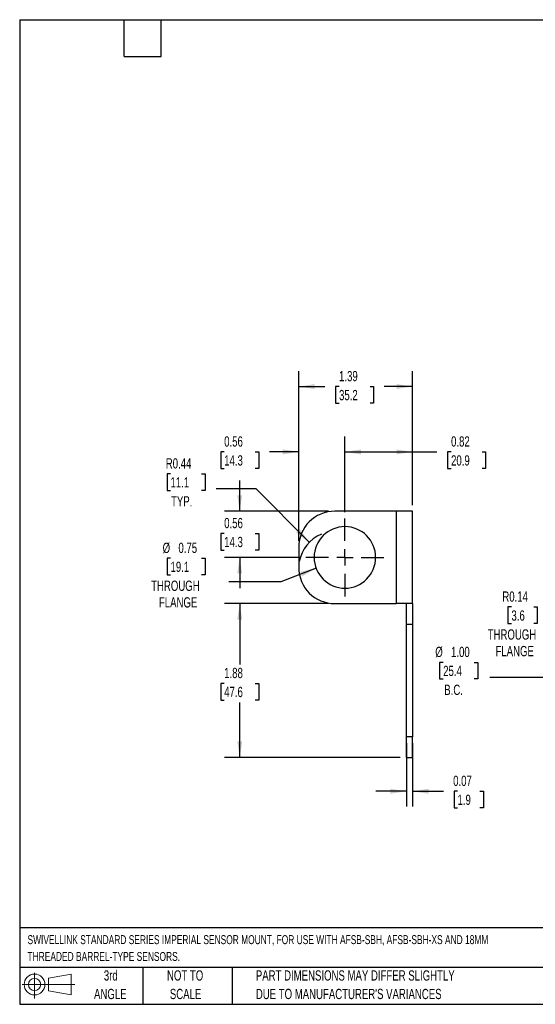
# Model space of a CAD drawing. Header units: inches. Extents: x 0.2 to 10.8, y 0.2 to 8.2.
# Tile 1 of 16: x 0.2 to 4.4, y 0.2 to 8.2. Entities that reach past the tile are written whole.
import ezdxf

# ---------------------------------------------------------------- set-up
doc = ezdxf.new("R2010")
doc.units = ezdxf.units.IN
doc.header["$MEASUREMENT"] = 0
doc.linetypes.add('CENTERX2', pattern=[0.8, 0.5, -0.1, 0.1, -0.1])
doc.layers.add('CENTER', color=40, linetype='CENTERX2')
doc.layers.add('DIMENSIONS', color=140, linetype='Continuous', lineweight=25)
doc.layers.add('TEXT', color=140, linetype='Continuous', lineweight=25)
doc.styles.add('SLDTEXTSTYLE0', font='TXT', dxfattribs={"width": 0.7})
doc.dimstyles.new('SLDDIMSTYLE0', dxfattribs={"dimtxt": 0.084961, "dimasz": 0.13, "dimexe": 0, "dimexo": 0.0625, "dimgap": 0.02124, "dimtad": 0, "dimtih": 1, "dimtoh": 1, "dimlfac": 1.5, "dimrnd": 1e-09, "dimzin": 4, "dimdsep": 46, "dimtxsty": 'SLDTEXTSTYLE0', "dimsah": 1, "dimcen": 0, "dimadec": 0, "dimazin": 1, "dimtfac": 1, "dimtofl": 0, "dimtmove": 0, "dimatfit": 3, "dimfxl": 0, "dimfrac": 2, "dimtolj": 1, "dimtzin": 12, "dimarcsym": 0})
doc.dimstyles.new('SLDDIMSTYLE1', dxfattribs={"dimtxt": 0.084961, "dimasz": 0.13, "dimexe": 0, "dimexo": 0.0625, "dimgap": 0.02124, "dimtad": 0, "dimtih": 1, "dimtoh": 1, "dimlfac": 1.5, "dimrnd": 1e-09, "dimzin": 12, "dimdsep": 46, "dimtxsty": 'SLDTEXTSTYLE0', "dimsah": 1, "dimcen": 0.09, "dimadec": 0, "dimazin": 3, "dimtfac": 1, "dimtofl": 0, "dimtmove": 0, "dimatfit": 3, "dimfxl": 0, "dimfrac": 2, "dimtolj": 1, "dimtzin": 12, "dimarcsym": 0})
doc.dimstyles.new('SLDDIMSTYLE2', dxfattribs={"dimtxt": 0.084961, "dimasz": 0.13, "dimexe": 0, "dimexo": 0.0625, "dimgap": 0.02124, "dimtad": 0, "dimtih": 1, "dimtoh": 1, "dimlfac": 1.5, "dimrnd": 1e-09, "dimdsep": 46, "dimtxsty": 'SLDTEXTSTYLE0', "dimsah": 1, "dimcen": 0.09, "dimadec": 0, "dimazin": 2, "dimtfac": 1, "dimtofl": 0, "dimtmove": 0, "dimatfit": 3, "dimfxl": 0, "dimfrac": 2, "dimtolj": 1, "dimtzin": 12, "dimarcsym": 0})
doc.dimstyles.new('SLDDIMSTYLE3', dxfattribs={"dimtxt": 0.084961, "dimasz": 0.13, "dimexe": 0, "dimexo": 0.0625, "dimgap": 0.02124, "dimtad": 0, "dimtih": 1, "dimtoh": 1, "dimlfac": 1.5, "dimrnd": 1e-09, "dimdsep": 46, "dimtxsty": 'SLDTEXTSTYLE0', "dimsah": 1, "dimcen": 0.09, "dimadec": 0, "dimazin": 2, "dimtfac": 1, "dimtmove": 0, "dimatfit": 0, "dimfxl": 0, "dimfrac": 2, "dimtolj": 1, "dimtzin": 12, "dimarcsym": 0})
doc.dimstyles.new('SLDDIMSTYLE4', dxfattribs={"dimtxt": 0.084961, "dimasz": 0.13, "dimexe": 0, "dimexo": 0.0625, "dimgap": 0.02124, "dimtad": 0, "dimtih": 1, "dimtoh": 1, "dimlfac": 1.5, "dimrnd": 1e-09, "dimdsep": 46, "dimtxsty": 'SLDTEXTSTYLE0', "dimsah": 1, "dimcen": 0, "dimadec": 0, "dimazin": 2, "dimtfac": 1, "dimtofl": 0, "dimtmove": 0, "dimatfit": 3, "dimfxl": 0, "dimfrac": 2, "dimtolj": 1, "dimtzin": 12, "dimarcsym": 0})
doc.dimstyles.new('SLDDIMSTYLE6', dxfattribs={"dimtxt": 0.084961, "dimasz": 0.13, "dimexe": 0, "dimexo": 0.0625, "dimgap": 0.02124, "dimtad": 0, "dimtih": 1, "dimtoh": 1, "dimlfac": 1.5, "dimrnd": 1e-09, "dimdsep": 46, "dimtxsty": 'SLDTEXTSTYLE0', "dimsah": 1, "dimcen": 0, "dimadec": 0, "dimazin": 2, "dimtfac": 1, "dimtofl": 0, "dimtmove": 0, "dimatfit": 3, "dimfxl": 0, "dimfrac": 2, "dimtolj": 1, "dimtzin": 12, "dimarcsym": 0})

# ---------------------------------------------------------------- blocks, each defined once
blk = doc.blocks.new('Block11')
at = {"color": 7, "linetype": 'Continuous', "lineweight": 18}
for p, q in [((0.1019, 0.2091), (0.1019, 0)), ((0.2157, 0.1641), (0.4006, 0.1981)), ((0.2157, 0.0628), (0.2157, 0.1641)), ((0.4006, 0.1981), (0.4006, 0.0288)), ((0, 0.1135), (0.4281, 0.1135)), ((0.2157, 0.0628), (0.4006, 0.0288))]:
    blk.add_line(p, q, dxfattribs=at)
for radius in [0.0846, 0.0506]:
    blk.add_circle((0.1019, 0.1135), radius, dxfattribs=at)
blk = doc.blocks.new('Block12')
at = {"color": 7, "linetype": 'Continuous'}
blk.add_blockref('Block11', (0, 0), dxfattribs=at)
blk = doc.blocks.new('_D')
at = {"layer": 'DIMENSIONS'}
for p, q in [((3.6932, 3.0285), (3.6647, 3.0285)), ((3.6647, 3.0285), (3.6647, 2.8934)), ((3.9457, 3.0285), (3.9742, 3.0285)), ((3.9742, 3.0285), (3.9742, 2.8934)), ((3.6647, 2.8934), (3.6932, 2.8934)), ((3.9742, 2.8934), (3.9457, 2.8934)), ((4.8732, 2.9051), (4.0723, 2.9051)), ((5.4948, 2.8078), (4.8732, 2.9051))]:
    blk.add_line(p, q, dxfattribs=at)
blk.add_solid([(5.4948, 2.8078), (5.3694, 2.8476), (5.3633, 2.8081)], dxfattribs=at)
at = {"layer": 'DIMENSIONS', "char_height": 0.08333, "attachment_point": 1, "style": 'SLDTEXTSTYLE0'}
for s, insert in [('%%c', (3.6291, 3.1549)), ('1.00', (3.7574, 3.1549)), ('25.4', (3.6932, 3.0009)), ('B.C.', (3.7021, 2.8468))]:
    blk.add_mtext(s, dxfattribs=dict(at, insert=insert))
blk = doc.blocks.new('_D_9')
at = {"layer": 'DIMENSIONS'}
for p, q in [((4.2483, 3.4782), (4.2197, 3.4782)), ((4.2197, 3.4782), (4.2197, 3.3431)), ((4.43, 3.4782), (4.4586, 3.4782)), ((4.4586, 3.4782), (4.4586, 3.3431)), ((4.2197, 3.3431), (4.2483, 3.3431)), ((4.4586, 3.3431), (4.43, 3.3431)), ((4.9043, 3.2873), (4.6855, 3.2873)), ((5.7429, 2.8031), (4.9043, 3.2873))]:
    blk.add_line(p, q, dxfattribs=at)
blk.add_solid([(5.7429, 2.8031), (5.6403, 2.8854), (5.6203, 2.8507)], dxfattribs=at)
at = {"layer": 'DIMENSIONS', "char_height": 0.08333, "attachment_point": 1, "style": 'SLDTEXTSTYLE0'}
for s, insert in [('R0.14', (4.1743, 3.6046)), ('3.6', (4.2483, 3.4505)), ('THROUGH', (4.0553, 3.2965)), ('FLANGE', (4.1186, 3.1615))]:
    blk.add_mtext(s, dxfattribs=dict(at, insert=insert))
blk = doc.blocks.new('_D_15')
at = {"layer": 'DIMENSIONS'}
for p, q in [((3.3944, 2.3729), (3.3944, 1.856)), ((3.4442, 2.3729), (3.4442, 1.856)), ((3.3944, 1.981), (3.1444, 1.981)), ((3.4442, 1.981), (3.6948, 1.981)), ((3.8099, 1.981), (3.7813, 1.981)), ((3.7813, 1.981), (3.7813, 1.846)), ((3.9917, 1.981), (4.0202, 1.981)), ((4.0202, 1.981), (4.0202, 1.846)), ((3.7813, 1.846), (3.8099, 1.846)), ((4.0202, 1.846), (3.9917, 1.846))]:
    blk.add_line(p, q, dxfattribs=at)
for points in [[(3.3944, 1.981), (3.2644, 2.001), (3.2644, 1.961)], [(3.4442, 1.981), (3.5742, 1.961), (3.5742, 2.001)]]:
    blk.add_solid(points, dxfattribs=at)
at = {"layer": 'DIMENSIONS', "char_height": 0.08333, "attachment_point": 1, "style": 'SLDTEXTSTYLE0'}
for s, insert in [('0.07', (3.7745, 2.1074)), ('1.9', (3.8099, 1.9534))]:
    blk.add_mtext(s, dxfattribs=dict(at, insert=insert))
blk = doc.blocks.new('_D_16')
at = {"layer": 'DIMENSIONS'}
for p, q in [((2.761, 3.5062), (1.914, 3.5062)), ((2.039, 3.5062), (2.039, 3.0113)), ((1.9128, 2.8572), (1.8843, 2.8572)), ((1.8843, 2.8572), (1.8843, 2.7222)), ((2.1653, 2.8572), (2.1938, 2.8572)), ((2.1938, 2.8572), (2.1938, 2.7222)), ((1.8843, 2.7222), (1.9128, 2.7222)), ((2.1938, 2.7222), (2.1653, 2.7222)), ((2.039, 2.2562), (2.039, 2.7032)), ((3.3444, 2.2562), (1.914, 2.2562))]:
    blk.add_line(p, q, dxfattribs=at)
for points in [[(2.039, 3.5062), (2.019, 3.3762), (2.059, 3.3762)], [(2.039, 2.2562), (2.059, 2.3862), (2.019, 2.3862)]]:
    blk.add_solid(points, dxfattribs=at)
at = {"layer": 'DIMENSIONS', "char_height": 0.08333, "attachment_point": 1, "style": 'SLDTEXTSTYLE0'}
for s, insert in [('1.88', (1.9128, 2.9837)), ('47.6', (1.9128, 2.8296))]:
    blk.add_mtext(s, dxfattribs=dict(at, insert=insert))
blk = doc.blocks.new('_D_17')
at = {"layer": 'DIMENSIONS'}
for p, q in [((2.039, 4.2562), (2.039, 4.5062)), ((2.761, 4.2562), (1.914, 4.2562)), ((1.9128, 4.0755), (1.8843, 4.0755)), ((1.8843, 4.0755), (1.8843, 3.9404)), ((2.1653, 4.0755), (2.1938, 4.0755)), ((2.1938, 4.0755), (2.1938, 3.9404)), ((1.8843, 3.9404), (1.9128, 3.9404)), ((2.1938, 3.9404), (2.1653, 3.9404)), ((2.5277, 3.8812), (1.914, 3.8812)), ((2.039, 3.8812), (2.039, 3.6312))]:
    blk.add_line(p, q, dxfattribs=at)
for points in [[(2.039, 4.2562), (2.059, 4.3862), (2.019, 4.3862)], [(2.039, 3.8812), (2.019, 3.7512), (2.059, 3.7512)]]:
    blk.add_solid(points, dxfattribs=at)
at = {"layer": 'DIMENSIONS', "char_height": 0.08333, "attachment_point": 1, "style": 'SLDTEXTSTYLE0'}
for s, insert in [('0.56', (1.9128, 4.2019)), ('14.3', (1.9128, 4.0479))]:
    blk.add_mtext(s, dxfattribs=dict(at, insert=insert))
blk = doc.blocks.new('_D_18')
at = {"layer": 'DIMENSIONS'}
for p, q in [((2.5194, 4.0145), (2.5194, 4.8633)), ((2.8944, 4.2479), (2.8944, 4.8633)), ((1.9128, 4.7383), (1.8843, 4.7383)), ((1.8843, 4.7383), (1.8843, 4.6033)), ((2.1653, 4.7383), (2.1938, 4.7383)), ((2.1938, 4.7383), (2.1938, 4.6033)), ((2.5194, 4.7383), (2.2804, 4.7383)), ((2.8944, 4.7383), (3.1444, 4.7383)), ((1.8843, 4.6033), (1.9128, 4.6033)), ((2.1938, 4.6033), (2.1653, 4.6033))]:
    blk.add_line(p, q, dxfattribs=at)
for points in [[(2.5194, 4.7383), (2.3894, 4.7583), (2.3894, 4.7183)], [(2.8944, 4.7383), (3.0244, 4.7183), (3.0244, 4.7583)]]:
    blk.add_solid(points, dxfattribs=at)
at = {"layer": 'DIMENSIONS', "char_height": 0.08333, "attachment_point": 1, "style": 'SLDTEXTSTYLE0'}
for s, insert in [('0.56', (1.9128, 4.8648)), ('14.3', (1.9128, 4.7107))]:
    blk.add_mtext(s, dxfattribs=dict(at, insert=insert))
blk = doc.blocks.new('_D_19')
at = {"layer": 'DIMENSIONS'}
for p, q in [((2.8944, 4.2479), (2.8944, 4.8633)), ((3.4442, 4.3062), (3.4442, 4.8633)), ((2.8944, 4.7383), (3.4442, 4.7383)), ((3.4442, 4.7383), (3.6424, 4.7383)), ((3.7575, 4.7383), (3.729, 4.7383)), ((3.729, 4.7383), (3.729, 4.6033)), ((4.01, 4.7383), (4.0385, 4.7383)), ((4.0385, 4.7383), (4.0385, 4.6033)), ((3.729, 4.6033), (3.7575, 4.6033)), ((4.0385, 4.6033), (4.01, 4.6033))]:
    blk.add_line(p, q, dxfattribs=at)
for points in [[(2.8944, 4.7383), (3.0244, 4.7183), (3.0244, 4.7583)], [(3.4442, 4.7383), (3.3142, 4.7583), (3.3142, 4.7183)]]:
    blk.add_solid(points, dxfattribs=at)
at = {"layer": 'DIMENSIONS', "char_height": 0.08333, "attachment_point": 1, "style": 'SLDTEXTSTYLE0'}
for s, insert in [('0.82', (3.7575, 4.8648)), ('20.9', (3.7575, 4.7107))]:
    blk.add_mtext(s, dxfattribs=dict(at, insert=insert))
blk = doc.blocks.new('_D_20')
at = {"layer": 'DIMENSIONS'}
for p, q in [((2.5194, 4.0145), (2.5194, 5.3943)), ((3.4442, 4.3062), (3.4442, 5.3943)), ((2.5194, 5.2693), (2.7315, 5.2693)), ((2.8466, 5.2693), (2.8181, 5.2693)), ((2.8181, 5.2693), (2.8181, 5.1343)), ((3.0991, 5.2693), (3.1276, 5.2693)), ((3.1276, 5.2693), (3.1276, 5.1343)), ((3.4442, 5.2693), (3.2142, 5.2693)), ((2.8181, 5.1343), (2.8466, 5.1343)), ((3.1276, 5.1343), (3.0991, 5.1343))]:
    blk.add_line(p, q, dxfattribs=at)
for points in [[(2.5194, 5.2693), (2.6494, 5.2493), (2.6494, 5.2893)], [(3.4442, 5.2693), (3.3142, 5.2893), (3.3142, 5.2493)]]:
    blk.add_solid(points, dxfattribs=at)
at = {"layer": 'DIMENSIONS', "char_height": 0.08333, "attachment_point": 1, "style": 'SLDTEXTSTYLE0'}
for s, insert in [('1.39', (2.8466, 5.3958)), ('35.2', (2.8466, 5.2417))]:
    blk.add_mtext(s, dxfattribs=dict(at, insert=insert))
blk = doc.blocks.new('_D_21')
at = {"layer": 'DIMENSIONS'}
for p, q in [((1.4766, 4.5603), (1.448, 4.5603)), ((1.448, 4.5603), (1.448, 4.4252)), ((1.729, 4.5603), (1.7576, 4.5603)), ((1.7576, 4.5603), (1.7576, 4.4252)), ((1.448, 4.4252), (1.4766, 4.4252)), ((1.7576, 4.4252), (1.729, 4.4252)), ((2.172, 4.4369), (1.8486, 4.4369)), ((2.6048, 4.0041), (2.172, 4.4369))]:
    blk.add_line(p, q, dxfattribs=at)
blk.add_arc((2.811, 3.7979), 0.2917, 111.80141, 170.27242, dxfattribs=at)
blk.add_solid([(2.6048, 4.0041), (2.527, 4.1102), (2.4987, 4.0819)], dxfattribs=at)
at = {"layer": 'DIMENSIONS', "char_height": 0.08333, "attachment_point": 1, "style": 'SLDTEXTSTYLE0'}
for s, insert in [('R0.44', (1.4379, 4.6867)), ('11.1', (1.4766, 4.5327)), ('TYP.', (1.4807, 4.3786))]:
    blk.add_mtext(s, dxfattribs=dict(at, insert=insert))
blk = doc.blocks.new('_D_22')
at = {"layer": 'DIMENSIONS'}
for p, q in [((1.4766, 3.8741), (1.448, 3.8741)), ((1.448, 3.8741), (1.448, 3.739)), ((1.729, 3.8741), (1.7576, 3.8741)), ((1.7576, 3.8741), (1.7576, 3.739)), ((2.6607, 3.7923), (2.374, 3.6832)), ((1.448, 3.739), (1.4766, 3.739)), ((1.7576, 3.739), (1.729, 3.739)), ((2.374, 3.6832), (1.9492, 3.6832))]:
    blk.add_line(p, q, dxfattribs=at)
blk.add_solid([(2.6607, 3.7923), (2.5321, 3.7647), (2.5463, 3.7273)], dxfattribs=at)
at = {"layer": 'DIMENSIONS', "char_height": 0.08333, "attachment_point": 1, "style": 'SLDTEXTSTYLE0'}
for s, insert in [('%%c', (1.4124, 4.0005)), ('0.75', (1.5407, 4.0005)), ('19.1', (1.4766, 3.8465)), ('THROUGH', (1.3189, 3.6924)), ('FLANGE', (1.3822, 3.5574))]:
    blk.add_mtext(s, dxfattribs=dict(at, insert=insert))
blk = doc.blocks.new('SW_CENTERMARKSYMBOL_4')
at = {"layer": 'CENTER', "color": 0}
for p, q in [((0, 0.1333), (0, 0.3167)), ((-0.1333, 0), (-0.3167, 0)), ((0, 0), (-0.0667, 0)), ((0, 0), (0, 0.0667)), ((0, 0), (0, -0.0667)), ((0, 0), (0.0667, 0)), ((0.1333, 0), (0.3167, 0)), ((0, -0.1333), (0, -0.3167))]:
    blk.add_line(p, q, dxfattribs=at)

msp = doc.modelspace()

# ---------------------------------------------------------------- linework, layer by layer
for p, q in [((3.311033, 4.256191), (2.811033, 4.256191)), ((3.311033, 4.256191), (3.311033, 3.506191)), ((3.444166, 4.256191), (3.311033, 4.256191)), ((3.444166, 3.506191), (3.444166, 4.256191)), ((2.519366, 3.964525), (2.519366, 3.797858)), ((2.811033, 3.506191), (3.311033, 3.506191)), ((3.444166, 3.506191), (3.311033, 3.506191)), ((3.394366, 3.339525), (3.394366, 3.506191)), ((3.444166, 3.506191), (3.444166, 3.339525)), ((3.394366, 3.339525), (3.444166, 3.339525)), ((3.394366, 2.422858), (3.394366, 3.339525)), ((3.444166, 3.339525), (3.444166, 2.422858)), ((3.444166, 2.422858), (3.394366, 2.422858)), ((3.394366, 2.256191), (3.394366, 2.422858)), ((3.444166, 2.256191), (3.444166, 2.422858)), ((3.394366, 2.256191), (3.444166, 2.256191))]:
    msp.add_line(p, q)
for centre, radius, start, end in [((2.811033, 3.964525), 0.291667, 90, 180), ((2.894366, 3.881191), 0.25, 0, 180), ((2.894366, 3.881191), 0.25, 180, 0), ((2.811033, 3.797858), 0.291667, 180, 270)]:
    msp.add_arc(centre, radius, start, end)
at = {"layer": 'TEXT'}
for p, q in [((0.25, 8.25), (10.75, 8.25)), ((0.25, 8.25), (0.25, 0.25)), ((1.1, 7.95), (1.1, 8.25)), ((1.4, 7.95), (1.4, 8.25)), ((1.1, 7.95), (1.4, 7.95)), ((10.75, 0.871107), (0.25, 0.871107)), ((10.75, 0.55), (0.25, 0.55)), ((1.25, 0.55), (1.25, 0.25)), ((1.976836, 0.55), (1.976836, 0.25)), ((0.25, 0.25), (10.75, 0.25))]:
    msp.add_line(p, q, dxfattribs=at)

# ---------------------------------------------------------------- block references
at = {"layer": 'CENTER'}
msp.add_blockref('SW_CENTERMARKSYMBOL_4', (2.894366, 3.881191), dxfattribs=at)
at = {"layer": 'TEXT'}
msp.add_blockref('Block12', (0.26921, 0.297396), dxfattribs=at)

# ---------------------------------------------------------------- texts
at = {"layer": 'TEXT', "style": 'SLDTEXTSTYLE0'}
for s, insert, char_height, attachment_point in [('SWIVELLINK STANDARD SERIES IMPERIAL SENSOR MOUNT, FOR USE WITH AFSB-SBH, AFSB-SBH-XS AND 18MM', (0.313612, 0.81182), 0.07291667, 1), ('THREADED BARREL-TYPE SENSORS.', (0.313612, 0.675228), 0.07291667, 1), ('3rd', (0.990648, 0.526141), 0.0833333, 2), ('NOT TO', (1.595109, 0.526141), 0.0833333, 2), ('PART DIMENSIONS MAY DIFFER SLIGHTLY', (2.170051, 0.526141), 0.08333333, 1), ('ANGLE', (0.986809, 0.37566), 0.0833333, 2), ('SCALE', (1.5989, 0.37566), 0.0833333, 2), ("DUE TO MANUFACTURER'S VARIANCES", (2.170051, 0.37566), 0.08333333, 1)]:
    msp.add_mtext(s, dxfattribs=dict(at, insert=insert, char_height=char_height, attachment_point=attachment_point))

# ---------------------------------------------------------------- dimensions: what is measured, and where the dimension line sits
at = {"layer": 'DIMENSIONS'}
for base, p1, p2, dimstyle, picture, middle in [((3.444166, 5.26935), (2.519366, 3.964525), (3.444166, 4.256191), 'SLDDIMSTYLE1', '_D_20', (2.972845, 5.26935)), ((2.519366, 4.738326), (2.894366, 4.197858), (2.519366, 3.964525), 'SLDDIMSTYLE3', '_D_18', (2.039043, 4.738326)), ((3.444166, 4.738326), (2.894366, 4.197858), (3.444166, 4.256191), 'SLDDIMSTYLE2', '_D_19', (3.883735, 4.738326)), ((3.444166, 1.980982), (3.394366, 2.422858), (3.444166, 2.422858), 'SLDDIMSTYLE3', '_D_15', (3.900774, 1.980982))]:
    dim = msp.add_linear_dim(base=base, p1=p1, p2=p2, dimstyle=dimstyle, dxfattribs=at)
    dim.commit()
    dim.dimension.update_dxf_attribs({"geometry": picture, "text_midpoint": middle, "dimtype": 160})
for center, mpoint, text, picture, middle in [((2.811033, 3.797858), (2.604794, 4.004098), '<>\\PTYP.', '_D_21', (1.602807, 4.480793)), ((5.824111, 2.756191), (5.742921, 2.803066), '<>\\PTHROUGH\\PFLANGE', '_D_9', (4.339154, 3.331162))]:
    dim = msp.add_radius_dim(center=center, mpoint=mpoint, text=text, dimstyle='SLDDIMSTYLE6', dxfattribs=at)
    dim.commit()
    dim.dimension.update_dxf_attribs({"geometry": picture, "text_midpoint": middle, "dimtype": 164})
for base, p1, p2, dimstyle, picture, middle in [((2.039043, 4.256191), (2.5777, 3.881191), (2.811033, 4.256191), 'SLDDIMSTYLE3', '_D_17', (2.039043, 4.07546)), ((2.0390429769, 3.5061914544), (3.394366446, 2.2561914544), (2.8110331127, 3.5061914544), 'SLDDIMSTYLE1', '_D_16', (2.0390429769, 2.857243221))]:
    dim = msp.add_linear_dim(base=base, p1=p1, p2=p2, angle=90, dimstyle=dimstyle, dxfattribs=at)
    dim.commit()
    dim.dimension.update_dxf_attribs({"geometry": picture, "text_midpoint": middle, "dimtype": 160})
for p1, p2, text, dimstyle, picture, middle in [((3.128019, 3.970109), (2.660713, 3.792274), '<>\\PTHROUGH\\PFLANGE', 'SLDDIMSTYLE4', '_D_22', (1.602807, 3.727082)), ((6.153432, 2.704626), (5.49479, 2.807756), '<>\\PB.C.', 'SLDDIMSTYLE0', '_D', (3.819458, 2.948984))]:
    dim = msp.add_diameter_dim_2p(p1=p1, p2=p2, text=text, dimstyle=dimstyle, dxfattribs=at)
    dim.commit()
    dim.dimension.update_dxf_attribs({"geometry": picture, "text_midpoint": middle, "dimtype": 163})

doc.saveas('drawing.dxf')
